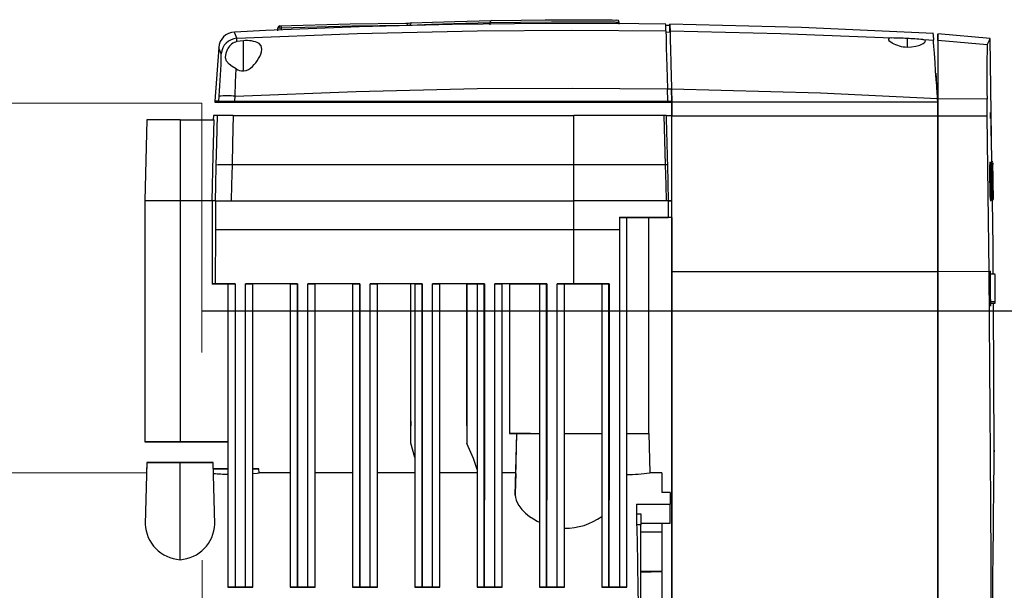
# Model space of a CAD drawing. Header units: millimetres. Extents: x -26122 to -12632, y -5851 to 1414.
# Tile 60 of 73: x -13468 to -13445, y -255 to -242. Entities that reach past the tile are written whole.
import ezdxf

# ---------------------------------------------------------------- set-up
doc = ezdxf.new("R2010")
doc.units = ezdxf.units.MM
doc.linetypes.add('DASH', pattern=[15, 10, -5])
doc.layers.add('A-INW-SC', color=30, linetype='Continuous', lineweight=13)
doc.layers.add('CS_WIDOK', color=30, linetype='Continuous')
doc.styles.add('wymiar', font='romans.shx', dxfattribs={"width": 0.6})
doc.dimstyles.new('Copy of WYM_75', dxfattribs={"dimtxt": 10, "dimasz": 8, "dimexe": 7.5, "dimexo": 7.5, "dimgap": 3, "dimtad": 1, "dimdec": 1, "dimdsep": 46, "dimtxsty": 'wymiar', "dimblk1": 'ARCHTICK', "dimblk2": 'ARCHTICK', "dimsah": 1, "dimcen": 12, "dimdle": 5, "dimclre": 5, "dimclrt": 12, "dimadec": 0, "dimazin": 0, "dimtfac": 1, "dimtdec": 1, "dimtmove": 0, "dimatfit": 3, "dimldrblk": 'ARCHTICK', "dimfxl": 1, "dimarcsym": 0})

# ---------------------------------------------------------------- blocks, each defined once
blk = doc.blocks.new('_ArchTick')
at = {"color": 0, "linetype": 'ByBlock', "const_width": 0.15}
blk.add_lwpolyline([(-0.5, -0.5), (0.5, 0.5)], dxfattribs=at)
blk = doc.blocks.new('*D58')
at = {"layer": 'CS_WIDOK', "color": 0, "lineweight": -2, "transparency": 16777216}
blk.add_line((-13424.756, -428.212), (-13424.756, -244.661), dxfattribs=at)
at = {"layer": 'CS_WIDOK', "color": 7, "lineweight": -2, "transparency": 16777216}
for p, q in [((-13463.81, -248.661), (-13420.756, -248.661)), ((-13463.795, -424.212), (-13420.756, -424.212))]:
    blk.add_line(p, q, dxfattribs=at)
at = {"layer": 'CS_WIDOK', "color": 0, "lineweight": -2, "transparency": 16777216, "xscale": 6, "yscale": 6, "zscale": 6}
for p, rotation in [((-13424.756, -248.661), 90), ((-13424.756, -424.212), 270)]:
    blk.add_blockref('_ArchTick', p, dxfattribs=dict(at, rotation=rotation))
at = {"layer": 'CS_WIDOK', "color": 7, "transparency": 16777216, "insert": (-13432.256, -336.437), "char_height": 11, "attachment_point": 5, "rotation": 90, "style": 'wymiar'}
blk.add_mtext('176', dxfattribs=at)

msp = doc.modelspace()

# ---------------------------------------------------------------- linework, layer by layer
at = {"color": 7, "linetype": 'Continuous', "lineweight": 25}
for p, q in [((-13454.893, -241.652), (-13454.47, -241.652)), ((-13453.862, -241.659), (-13453.851, -241.661)), ((-13453.787, -241.711), (-13453.781, -241.713)), ((-13453.78, -241.763), (-13453.78, -241.701)), ((-13461.996, -241.917), (-13461.996, -241.865)), ((-13461.995, -241.903), (-13461.995, -241.851)), ((-13461.91, -241.899), (-13461.91, -241.851)), ((-13456.884, -241.772), (-13456.884, -241.722)), ((-13452.561, -241.792), (-13452.661, -241.79)), ((-13452.656, -241.947), (-13452.556, -241.949)), ((-13452.557, -241.956), (-13452.558, -241.921)), ((-13462.98, -242.18), (-13462.979, -242.1)), ((-13462.822, -242.161), (-13462.98, -242.18)), ((-13462.822, -242.885), (-13462.822, -242.161)), ((-13446.851, -242.103), (-13446.851, -242.311)), ((-13446.464, -242.223), (-13446.422, -242.193)), ((-13446.422, -242.193), (-13446.404, -242.164)), ((-13444.848, -242.104), (-13446.112, -241.994)), ((-13444.921, -242.26), (-13446.112, -242.156)), ((-13444.809, -245.099), (-13444.848, -242.104)), ((-13463.42, -242.321), (-13463.51, -243.614)), ((-13462.381, -242.362), (-13462.381, -242.36)), ((-13446.852, -242.311), (-13446.745, -242.308)), ((-13446.544, -242.261), (-13446.464, -242.223)), ((-13463.255, -242.568), (-13463.255, -242.562)), ((-13452.612, -243.614), (-13452.62, -243.312)), ((-13452.62, -243.315), (-13452.52, -243.317)), ((-13452.52, -243.314), (-13452.511, -243.639)), ((-13452.512, -243.614), (-13452.52, -243.317)), ((-13463.512, -243.614), (-13463.512, -243.639)), ((-13463.42, -243.638), (-13463.42, -243.613)), ((-13463.418, -243.613), (-13463.41, -243.496)), ((-13463.034, -243.638), (-13463.034, -243.613)), ((-13463.033, -243.613), (-13463.025, -243.496)), ((-13452.611, -243.639), (-13452.612, -243.614)), ((-13452.612, -243.614), (-13452.512, -243.614)), ((-13452.511, -243.639), (-13452.512, -243.614)), ((-13446.111, -243.639), (-13446.118, -243.548)), ((-13446.113, -243.556), (-13446.113, -243.61)), ((-13446.111, -243.554), (-13446.111, -243.639)), ((-13444.925, -243.561), (-13446.111, -243.554)), ((-13444.92, -243.977), (-13444.925, -243.561)), ((-13452.513, -243.64), (-13452.613, -243.64)), ((-13452.613, -243.64), (-13452.613, -243.64)), ((-13452.611, -243.639), (-13452.611, -243.639)), ((-13452.611, -243.639), (-13452.511, -243.639)), ((-13452.513, -243.641), (-13452.514, -243.972)), ((-13452.511, -243.639), (-13452.511, -243.639)), ((-13452.511, -243.97), (-13452.511, -243.639)), ((-13446.185, -243.639), (-13452.511, -243.639)), ((-13452.512, -243.639), (-13452.511, -243.639)), ((-13452.511, -243.639), (-13452.511, -243.639)), ((-13446.111, -243.639), (-13446.185, -243.639)), ((-13446.111, -243.639), (-13446.185, -243.639)), ((-13446.111, -243.97), (-13446.111, -243.639)), ((-13446.111, -243.639), (-13446.111, -243.97)), ((-13444.83, -243.839), (-13444.847, -243.839)), ((-13465.148, -244.059), (-13465.2, -246.009)), ((-13465.149, -244.059), (-13465.2, -246.009)), ((-13464.349, -244.059), (-13464.349, -246.009)), ((-13464.349, -244.059), (-13463.53, -244.059)), ((-13463.546, -243.959), (-13463.549, -244.059)), ((-13452.702, -243.958), (-13452.671, -245.145)), ((-13446.111, -243.97), (-13452.511, -243.97)), ((-13444.92, -243.977), (-13446.111, -243.97)), ((-13444.836, -244.244), (-13444.834, -244.451)), ((-13454.874, -246.008), (-13454.874, -245.145)), ((-13452.621, -245.145), (-13452.599, -246.008)), ((-13444.848, -245.078), (-13444.861, -245.078)), ((-13444.856, -245.178), (-13444.853, -245.104)), ((-13444.853, -245.104), (-13444.85, -245.082)), ((-13444.85, -245.082), (-13444.848, -245.082)), ((-13444.847, -245.095), (-13444.834, -245.095)), ((-13444.845, -245.081), (-13444.84, -245.104)), ((-13444.84, -245.104), (-13444.838, -245.118)), ((-13444.834, -245.095), (-13444.823, -245.975)), ((-13444.796, -245.069), (-13444.822, -245.069)), ((-13444.815, -245.098), (-13444.809, -245.61)), ((-13444.811, -245.098), (-13444.805, -245.584)), ((-13444.789, -245.073), (-13444.809, -245.073)), ((-13444.807, -245.098), (-13444.801, -245.595)), ((-13444.804, -245.098), (-13444.797, -245.609)), ((-13444.801, -245.099), (-13444.795, -245.669)), ((-13444.79, -245.549), (-13444.799, -245.099)), ((-13444.798, -245.079), (-13444.798, -245.076)), ((-13444.796, -245.099), (-13444.79, -245.549)), ((-13444.794, -245.099), (-13444.783, -245.979)), ((-13444.791, -245.099), (-13444.791, -245.125)), ((-13444.788, -245.398), (-13444.791, -245.136)), ((-13444.856, -245.528), (-13444.857, -245.368)), ((-13444.85, -245.327), (-13444.837, -245.327)), ((-13444.846, -245.292), (-13444.848, -245.332)), ((-13444.844, -245.29), (-13444.846, -245.292)), ((-13444.837, -245.327), (-13444.843, -245.289)), ((-13444.818, -245.975), (-13444.826, -245.277)), ((-13444.823, -245.277), (-13444.822, -245.295)), ((-13444.821, -245.323), (-13444.82, -245.356)), ((-13444.789, -245.299), (-13444.789, -245.313)), ((-13444.852, -245.54), (-13444.839, -245.54)), ((-13444.839, -245.54), (-13444.836, -245.785)), ((-13444.833, -245.54), (-13444.828, -245.949)), ((-13444.82, -245.547), (-13444.821, -245.549)), ((-13444.819, -245.526), (-13444.82, -245.547)), ((-13444.813, -245.543), (-13444.814, -245.581)), ((-13444.814, -245.581), (-13444.814, -245.597)), ((-13444.814, -245.61), (-13444.809, -245.61)), ((-13444.809, -245.61), (-13444.807, -245.763)), ((-13444.805, -245.584), (-13444.803, -245.691)), ((-13444.8, -245.674), (-13444.801, -245.595)), ((-13444.796, -245.729), (-13444.797, -245.609)), ((-13444.794, -245.533), (-13444.793, -245.669)), ((-13444.792, -245.712), (-13444.789, -245.979)), ((-13444.785, -245.666), (-13444.786, -245.544)), ((-13444.781, -245.942), (-13444.784, -245.69)), ((-13444.784, -245.723), (-13444.784, -245.761)), ((-13444.848, -245.89), (-13444.85, -245.832)), ((-13444.843, -245.974), (-13444.848, -245.89)), ((-13444.837, -245.998), (-13444.843, -245.974)), ((-13444.84, -245.79), (-13444.839, -245.789)), ((-13444.82, -245.978), (-13444.807, -245.978)), ((-13444.797, -245.995), (-13444.795, -245.933)), ((-13444.796, -245.979), (-13444.783, -245.979)), ((-13444.794, -245.979), (-13444.794, -245.979)), ((-13444.794, -245.979), (-13444.794, -245.979)), ((-13444.792, -245.913), (-13444.791, -245.979)), ((-13444.784, -245.761), (-13444.784, -245.78)), ((-13444.783, -245.779), (-13444.781, -245.979)), ((-13444.782, -245.979), (-13444.781, -245.979)), ((-13444.781, -245.942), (-13444.781, -245.97)), ((-13444.781, -245.975), (-13444.781, -245.979)), ((-13444.781, -245.978), (-13444.781, -245.978)), ((-13465.2, -246.009), (-13465.2, -251.809)), ((-13465.2, -246.009), (-13465.2, -251.809)), ((-13465.2, -246.009), (-13465.2, -246.009)), ((-13464.349, -246.009), (-13464.35, -251.809)), ((-13463.58, -246.009), (-13464.349, -246.009)), ((-13463.58, -246.009), (-13463.58, -248.009)), ((-13463.507, -246.008), (-13463.499, -246.008)), ((-13463.499, -246.008), (-13463.499, -246.71)), ((-13463.499, -246.008), (-13463.118, -246.008)), ((-13454.874, -246.711), (-13454.874, -246.008)), ((-13452.599, -246.008), (-13452.648, -246.008)), ((-13452.599, -246.009), (-13452.599, -246.408)), ((-13452.599, -246.009), (-13452.512, -246.009)), ((-13444.85, -246), (-13444.828, -246)), ((-13444.811, -245.999), (-13444.795, -245.999)), ((-13444.81, -246.011), (-13444.793, -246.011)), ((-13444.799, -245.997), (-13444.798, -245.999)), ((-13444.799, -246.006), (-13444.785, -246.006)), ((-13444.798, -245.999), (-13444.797, -245.995)), ((-13444.798, -245.999), (-13444.798, -245.999)), ((-13453.773, -246.408), (-13453.773, -246.711)), ((-13453.773, -246.408), (-13452.599, -246.408)), ((-13453.599, -255.309), (-13453.599, -246.408)), ((-13453.075, -246.409), (-13453.075, -251.609)), ((-13453.075, -246.41), (-13452.601, -246.41)), ((-13452.514, -246.41), (-13452.601, -246.41)), ((-13452.601, -246.41), (-13452.601, -246.41)), ((-13452.599, -246.409), (-13452.599, -246.408)), ((-13452.512, -246.409), (-13452.599, -246.409)), ((-13452.514, -246.41), (-13452.512, -246.409)), ((-13463.499, -246.71), (-13463.501, -248.008)), ((-13453.773, -246.711), (-13454.874, -246.711)), ((-13446.112, -247.716), (-13452.512, -247.716)), ((-13444.877, -247.708), (-13446.112, -247.716)), ((-13446.112, -247.716), (-13446.112, -249.584)), ((-13444.727, -247.775), (-13444.85, -247.775)), ((-13463.58, -248.009), (-13463.199, -248.009)), ((-13463.199, -248.008), (-13463.199, -255.309)), ((-13463.026, -248.008), (-13463.026, -255.308)), ((-13463.026, -248.008), (-13463.025, -248.008)), ((-13463.026, -248.009), (-13463.026, -248.009)), ((-13462.599, -255.309), (-13462.599, -248.008)), ((-13461.701, -248.01), (-13461.701, -252.56)), ((-13461.699, -248.008), (-13461.699, -255.309)), ((-13461.526, -255.309), (-13461.526, -248.009)), ((-13461.526, -248.009), (-13461.525, -248.008)), ((-13461.526, -248.009), (-13461.526, -248.009)), ((-13461.099, -255.309), (-13461.099, -248.008)), ((-13460.201, -248.01), (-13460.201, -252.56)), ((-13460.199, -248.008), (-13460.199, -255.309)), ((-13460.026, -248.009), (-13460.025, -248.008)), ((-13460.026, -255.309), (-13460.026, -248.009)), ((-13460.026, -248.009), (-13460.026, -248.009)), ((-13459.599, -255.309), (-13459.599, -248.008)), ((-13458.797, -248.009), (-13458.798, -248.009)), ((-13458.798, -251.428), (-13458.798, -248.009)), ((-13458.699, -248.009), (-13458.797, -248.009)), ((-13458.797, -251.846), (-13458.797, -248.009)), ((-13458.699, -248.008), (-13458.699, -255.309)), ((-13458.526, -248.009), (-13458.525, -248.008)), ((-13458.526, -255.309), (-13458.526, -248.009)), ((-13458.526, -248.009), (-13458.526, -248.009)), ((-13458.099, -255.309), (-13458.099, -248.009)), ((-13457.448, -248.009), (-13457.447, -248.009)), ((-13457.448, -251.429), (-13457.448, -248.009)), ((-13457.447, -248.009), (-13457.199, -248.009)), ((-13457.447, -248.009), (-13457.447, -251.85)), ((-13457.199, -248.009), (-13457.199, -255.309)), ((-13457.026, -248.009), (-13457.025, -248.008)), ((-13457.026, -255.309), (-13457.026, -248.009)), ((-13457.026, -248.009), (-13457.026, -248.009)), ((-13456.417, -248.01), (-13456.601, -248.01)), ((-13456.599, -255.309), (-13456.599, -248.009)), ((-13456.417, -248.009), (-13456.418, -251.609)), ((-13456.417, -248.009), (-13456.417, -248.009)), ((-13456.417, -248.009), (-13456.417, -251.609)), ((-13455.699, -248.009), (-13455.699, -255.309)), ((-13455.526, -248.009), (-13455.525, -248.008)), ((-13455.526, -255.309), (-13455.526, -248.009)), ((-13455.526, -248.009), (-13455.526, -248.009)), ((-13454.874, -248.008), (-13455.273, -248.008)), ((-13455.099, -255.309), (-13455.099, -248.009)), ((-13454.025, -248.008), (-13454.874, -248.008)), ((-13454.199, -248.009), (-13454.199, -255.309)), ((-13454.026, -248.009), (-13454.025, -248.008)), ((-13454.026, -248.009), (-13454.026, -248.009)), ((-13454.026, -255.309), (-13454.026, -248.009)), ((-13444.846, -248.432), (-13444.727, -248.432)), ((-13444.845, -248.475), (-13444.727, -248.475)), ((-13444.84, -248.541), (-13444.837, -248.493)), ((-13444.837, -248.493), (-13444.837, -248.475)), ((-13444.754, -252.016), (-13444.774, -248.477)), ((-13444.774, -248.477), (-13444.728, -248.477)), ((-13444.728, -248.477), (-13444.728, -248.475)), ((-13456.418, -251.609), (-13456.417, -251.609)), ((-13456.28, -253.095), (-13456.241, -251.61)), ((-13456.269, -252.654), (-13456.241, -251.61)), ((-13456.241, -251.61), (-13456.241, -251.61)), ((-13455.918, -251.61), (-13455.917, -251.609)), ((-13455.917, -251.61), (-13455.917, -251.609)), ((-13453.066, -251.609), (-13453.041, -252.559)), ((-13463.199, -251.809), (-13464.35, -251.809)), ((-13464.35, -251.809), (-13463.199, -251.809)), ((-13464.35, -251.809), (-13463.199, -251.809)), ((-13464.35, -251.809), (-13464.35, -251.809)), ((-13463.199, -251.81), (-13464.35, -251.81)), ((-13463.201, -251.81), (-13463.201, -252.46)), ((-13458.701, -252.187), (-13458.797, -251.846)), ((-13444.756, -252.257), (-13444.754, -252.068)), ((-13444.754, -252.015), (-13444.754, -252.016)), ((-13444.754, -252.016), (-13444.754, -252.016)), ((-13444.754, -252.026), (-13444.754, -252.016)), ((-13444.754, -252.021), (-13444.754, -252.054)), ((-13444.754, -252.068), (-13444.754, -252.026)), ((-13465.15, -252.31), (-13465.188, -253.789)), ((-13465.15, -252.31), (-13465.157, -252.56)), ((-13464.349, -254.648), (-13464.35, -252.31)), ((-13464.35, -252.31), (-13464.35, -252.31)), ((-13463.511, -253.789), (-13463.55, -252.31)), ((-13463.55, -252.31), (-13463.55, -252.31)), ((-13458.701, -252.187), (-13458.701, -252.56)), ((-13465.156, -252.56), (-13468.56, -252.561)), ((-13462.447, -252.56), (-13462.45, -252.46)), ((-13461.699, -252.56), (-13462.447, -252.56)), ((-13460.199, -252.56), (-13461.099, -252.56)), ((-13458.699, -252.56), (-13459.599, -252.56)), ((-13457.199, -252.56), (-13458.099, -252.56)), ((-13457.201, -252.477), (-13457.201, -252.56)), ((-13456.266, -252.56), (-13456.599, -252.56)), ((-13452.75, -252.559), (-13453.041, -252.559)), ((-13452.55, -253.031), (-13452.75, -253.031)), ((-13452.55, -253.031), (-13452.75, -253.031)), ((-13452.55, -253.031), (-13452.55, -253.031)), ((-13446.112, -253.091), (-13446.112, -254.696)), ((-13453.367, -253.31), (-13452.55, -253.31)), ((-13452.55, -253.778), (-13452.55, -253.31)), ((-13453.363, -253.542), (-13453.26, -253.542)), ((-13452.55, -253.778), (-13453.26, -253.778)), ((-13452.75, -253.778), (-13452.75, -253.977)), ((-13453.26, -253.811), (-13453.358, -253.811)), ((-13453.259, -256.709), (-13453.26, -253.811)), ((-13453.773, -254.083), (-13453.773, -255.309)), ((-13446.114, -254.478), (-13446.114, -256.054)), ((-13453.26, -254.927), (-13452.75, -254.914)), ((-13453.26, -254.949), (-13452.75, -254.935)), ((-13452.75, -254.935), (-13452.75, -256.113)), ((-13462.773, -255.308), (-13463.026, -255.308)), ((-13463.026, -255.308), (-13463.026, -255.308)), ((-13463.026, -255.309), (-13462.773, -255.309)), ((-13463.026, -255.309), (-13463.026, -255.309)), ((-13462.773, -255.308), (-13462.773, -255.308)), ((-13462.773, -255.309), (-13462.773, -255.309)), ((-13461.273, -255.308), (-13461.526, -255.308)), ((-13461.526, -255.309), (-13461.526, -255.308)), ((-13461.526, -255.309), (-13461.273, -255.309)), ((-13461.526, -255.309), (-13461.526, -255.309)), ((-13461.273, -255.308), (-13461.273, -255.309)), ((-13461.273, -255.309), (-13461.273, -255.309)), ((-13459.773, -255.308), (-13460.026, -255.308)), ((-13460.026, -255.309), (-13460.026, -255.308)), ((-13460.026, -255.309), (-13459.773, -255.309)), ((-13460.026, -255.309), (-13460.026, -255.309)), ((-13459.773, -255.308), (-13459.773, -255.309)), ((-13459.773, -255.309), (-13459.773, -255.309)), ((-13458.273, -255.308), (-13458.526, -255.308)), ((-13458.526, -255.309), (-13458.526, -255.308)), ((-13458.526, -255.309), (-13458.273, -255.309)), ((-13458.526, -255.309), (-13458.526, -255.309)), ((-13458.273, -255.308), (-13458.273, -255.309)), ((-13458.273, -255.309), (-13458.273, -255.309)), ((-13457.026, -255.309), (-13457.026, -255.309)), ((-13457.026, -255.309), (-13456.773, -255.309)), ((-13457.026, -255.309), (-13457.026, -255.309)), ((-13456.773, -255.309), (-13456.773, -255.309)), ((-13456.773, -255.309), (-13456.773, -255.309)), ((-13455.526, -255.309), (-13455.526, -255.309)), ((-13455.526, -255.309), (-13455.273, -255.309)), ((-13455.526, -255.309), (-13455.526, -255.309)), ((-13455.273, -255.309), (-13455.273, -255.309)), ((-13455.273, -255.309), (-13455.273, -255.309)), ((-13454.026, -255.309), (-13454.026, -255.309)), ((-13454.026, -255.309), (-13453.773, -255.309)), ((-13454.026, -255.309), (-13454.026, -255.309)), ((-13453.773, -255.309), (-13453.773, -255.309)), ((-13453.773, -255.309), (-13453.773, -255.309))]:
    msp.add_line(p, q, dxfattribs=at)
at = {"color": 7, "linetype": 'Continuous', "lineweight": 25, "flags": 128}
for points in [[(-13458.778, -241.73), (-13458.272, -241.71), (-13457.74, -241.693), (-13456.857, -241.672)], [(-13456.857, -241.672), (-13456.869, -241.677), (-13456.878, -241.69), (-13456.882, -241.705), (-13456.884, -241.722)], [(-13456.884, -241.722), (-13456.155, -241.71), (-13455.411, -241.703)], [(-13456.857, -241.672), (-13456.141, -241.66), (-13455.558, -241.654)], [(-13455.558, -241.654), (-13455.189, -241.652), (-13454.893, -241.652)], [(-13455.411, -241.703), (-13455.246, -241.702), (-13455.081, -241.701)], [(-13455.081, -241.701), (-13454.905, -241.701), (-13454.727, -241.701)], [(-13454.727, -241.701), (-13454.572, -241.702), (-13454.417, -241.702)], [(-13454.47, -241.652), (-13454.27, -241.653), (-13454.088, -241.655)], [(-13454.417, -241.702), (-13454.362, -241.703), (-13454.307, -241.703)], [(-13454.307, -241.703), (-13454.263, -241.703), (-13454.22, -241.703)], [(-13454.22, -241.703), (-13454.156, -241.704), (-13454.095, -241.704)], [(-13454.095, -241.704), (-13454.047, -241.705), (-13454.001, -241.705)], [(-13454.088, -241.655), (-13453.948, -241.657), (-13453.862, -241.659)], [(-13454.001, -241.705), (-13453.957, -241.706), (-13453.916, -241.707)], [(-13453.916, -241.707), (-13453.886, -241.707), (-13453.859, -241.708)], [(-13453.859, -241.708), (-13453.844, -241.708), (-13453.831, -241.709)], [(-13453.78, -241.713), (-13453.785, -241.692), (-13453.798, -241.675), (-13453.851, -241.661)], [(-13453.831, -241.709), (-13453.803, -241.71), (-13453.787, -241.711)], [(-13452.661, -241.763), (-13453.307, -241.752), (-13455.553, -241.745), (-13457.798, -241.769), (-13460.041, -241.825), (-13462.283, -241.913), (-13463.038, -241.953)], [(-13462.979, -242.1), (-13463.029, -241.978), (-13463.038, -241.958)], [(-13462.979, -242.1), (-13460.09, -241.983), (-13457.2, -241.917), (-13454.928, -241.902), (-13452.657, -241.918)], [(-13461.996, -241.865), (-13461.995, -241.856), (-13461.995, -241.851)], [(-13461.995, -241.851), (-13461.993, -241.851), (-13461.986, -241.851), (-13461.977, -241.851), (-13461.967, -241.851)], [(-13461.967, -241.851), (-13461.965, -241.831), (-13461.96, -241.813), (-13461.953, -241.804), (-13461.946, -241.801)], [(-13461.967, -241.851), (-13461.951, -241.851), (-13461.933, -241.851), (-13461.921, -241.851), (-13461.91, -241.851)], [(-13461.948, -241.801), (-13460.252, -241.751), (-13458.919, -241.733)], [(-13461.948, -241.801), (-13461.947, -241.801), (-13461.946, -241.801)], [(-13461.91, -241.851), (-13460.215, -241.801), (-13458.882, -241.783)], [(-13458.919, -241.733), (-13458.904, -241.738), (-13458.891, -241.751), (-13458.885, -241.766), (-13458.882, -241.783)], [(-13458.812, -241.78), (-13458.294, -241.76), (-13457.757, -241.743), (-13456.884, -241.722)], [(-13452.657, -241.918), (-13452.66, -241.79), (-13452.661, -241.769)], [(-13452.657, -241.918), (-13452.656, -241.953), (-13452.653, -242.037), (-13452.65, -242.167), (-13452.646, -242.339), (-13452.64, -242.547), (-13452.634, -242.784), (-13452.627, -243.042), (-13452.62, -243.312)], [(-13446.217, -241.983), (-13449.389, -241.841), (-13452.563, -241.762)], [(-13452.558, -241.921), (-13452.561, -241.802), (-13452.562, -241.762)], [(-13452.562, -241.762), (-13452.56, -241.801), (-13452.557, -241.919)], [(-13452.557, -241.919), (-13452.556, -241.953), (-13452.553, -242.039), (-13452.55, -242.162), (-13452.545, -242.341), (-13452.542, -242.456), (-13452.539, -242.604), (-13452.534, -242.785), (-13452.53, -242.94), (-13452.526, -243.1), (-13452.523, -243.207), (-13452.52, -243.314)], [(-13452.557, -241.919), (-13449.887, -241.983), (-13447.219, -242.092)], [(-13447.219, -242.092), (-13447.28, -242.099), (-13447.301, -242.121)], [(-13447.301, -242.121), (-13447.299, -242.128), (-13447.287, -242.149), (-13447.214, -242.207)], [(-13446.475, -242.131), (-13446.33, -242.139), (-13446.216, -242.145)], [(-13446.404, -242.164), (-13446.421, -242.143), (-13446.475, -242.131)], [(-13446.228, -241.982), (-13446.225, -242.023), (-13446.216, -242.145)], [(-13446.178, -242.687), (-13446.194, -242.46), (-13446.205, -242.299), (-13446.213, -242.189), (-13446.216, -242.145)], [(-13446.112, -242.156), (-13446.112, -242.025), (-13446.113, -241.996), (-13446.113, -242.045), (-13446.113, -242.158)], [(-13446.113, -242.158), (-13446.113, -242.223), (-13446.113, -242.4), (-13446.113, -242.681), (-13446.113, -242.957), (-13446.113, -243.256), (-13446.113, -243.556)], [(-13446.112, -242.156), (-13446.112, -242.221), (-13446.112, -242.398), (-13446.111, -242.679), (-13446.111, -242.955), (-13446.111, -243.254), (-13446.111, -243.554)], [(-13444.921, -242.26), (-13444.866, -242.143), (-13444.849, -242.105)], [(-13463.358, -242.471), (-13463.408, -242.35), (-13463.417, -242.329)], [(-13463.255, -242.562), (-13463.242, -242.457), (-13463.198, -242.348)], [(-13462.381, -242.36), (-13462.397, -242.279), (-13462.446, -242.221)], [(-13446.745, -242.308), (-13446.637, -242.29), (-13446.544, -242.261)], [(-13463.169, -242.724), (-13463.233, -242.651), (-13463.255, -242.568)], [(-13463.001, -242.836), (-13463.092, -242.778), (-13463.169, -242.724)], [(-13463.025, -243.496), (-13463.012, -243.154), (-13463.001, -242.836)], [(-13446.118, -243.548), (-13446.122, -243.489), (-13446.126, -243.431), (-13446.13, -243.373), (-13446.134, -243.315), (-13446.139, -243.239), (-13446.145, -243.164), (-13446.15, -243.09), (-13446.165, -242.879), (-13446.178, -242.687)], [(-13446.161, -242.941), (-13446.159, -242.97), (-13446.155, -243.028), (-13446.149, -243.11), (-13446.143, -243.205)], [(-13463.025, -243.496), (-13460.113, -243.377), (-13457.2, -243.311), (-13454.91, -243.296), (-13452.62, -243.312)], [(-13452.52, -243.314), (-13448.933, -243.413), (-13446.118, -243.548)], [(-13463.42, -243.613), (-13463.412, -243.613), (-13463.389, -243.613), (-13463.353, -243.613), (-13463.305, -243.613), (-13463.247, -243.613), (-13463.181, -243.613), (-13463.109, -243.613), (-13463.034, -243.613)], [(-13463.034, -243.613), (-13461.732, -243.613), (-13460.429, -243.613), (-13459.127, -243.613), (-13457.824, -243.613), (-13456.521, -243.613), (-13455.218, -243.613), (-13453.915, -243.613), (-13452.612, -243.614)], [(-13463.42, -243.638), (-13463.46, -243.638), (-13463.489, -243.639), (-13463.506, -243.639), (-13463.512, -243.639), (-13463.506, -243.639), (-13463.49, -243.64), (-13463.462, -243.64), (-13463.422, -243.64)], [(-13463.036, -243.64), (-13463.111, -243.64), (-13463.183, -243.64), (-13463.249, -243.64), (-13463.307, -243.64), (-13463.355, -243.64), (-13463.391, -243.64), (-13463.413, -243.64), (-13463.422, -243.64)], [(-13463.42, -243.638), (-13463.412, -243.638), (-13463.389, -243.638), (-13463.353, -243.638), (-13463.305, -243.638), (-13463.247, -243.638), (-13463.181, -243.638), (-13463.109, -243.638), (-13463.034, -243.638)], [(-13463.036, -243.64), (-13461.734, -243.64), (-13460.431, -243.64), (-13459.128, -243.64), (-13457.826, -243.64), (-13456.523, -243.64), (-13455.22, -243.64), (-13453.917, -243.64), (-13452.613, -243.64)], [(-13452.611, -243.639), (-13453.915, -243.638), (-13455.218, -243.638), (-13456.521, -243.638), (-13457.824, -243.638), (-13459.127, -243.638), (-13460.429, -243.638), (-13461.732, -243.638), (-13463.034, -243.638)], [(-13464.349, -244.059), (-13464.58, -244.059), (-13464.792, -244.059), (-13464.965, -244.059), (-13465.101, -244.059), (-13465.148, -244.059)], [(-13463.58, -246.009), (-13463.552, -244.917), (-13463.53, -244.059)], [(-13463.454, -243.958), (-13463.471, -244.625), (-13463.485, -245.149)], [(-13463.068, -243.958), (-13463.216, -243.958), (-13463.34, -243.958), (-13463.42, -243.958), (-13463.454, -243.958)], [(-13463.068, -243.958), (-13463.084, -244.624), (-13463.097, -245.147)], [(-13463.068, -243.958), (-13458.972, -243.958), (-13454.874, -243.958)], [(-13454.874, -245.145), (-13454.874, -244.481), (-13454.874, -243.958)], [(-13452.702, -243.958), (-13453.918, -243.958), (-13454.874, -243.958)], [(-13452.652, -243.958), (-13452.654, -243.958), (-13452.657, -243.958), (-13452.668, -243.958), (-13452.684, -243.958), (-13452.702, -243.958)], [(-13452.653, -243.959), (-13452.643, -243.959), (-13452.614, -243.959), (-13452.568, -243.959), (-13452.512, -243.959)], [(-13452.652, -243.958), (-13452.649, -244.107), (-13452.645, -244.255), (-13452.641, -244.403), (-13452.637, -244.552), (-13452.633, -244.7), (-13452.629, -244.848), (-13452.625, -244.997), (-13452.621, -245.145)], [(-13452.512, -247.716), (-13452.512, -247.248), (-13452.512, -246.78), (-13452.512, -246.312), (-13452.512, -245.843), (-13452.512, -245.374), (-13452.512, -244.906), (-13452.511, -244.438), (-13452.511, -243.97)], [(-13446.112, -247.716), (-13446.112, -247.248), (-13446.112, -246.78), (-13446.112, -246.312), (-13446.112, -245.843), (-13446.112, -245.375), (-13446.112, -244.906), (-13446.111, -244.438), (-13446.111, -243.97)], [(-13446.111, -243.97), (-13446.112, -245.018), (-13446.112, -246.068), (-13446.112, -247.716)], [(-13444.877, -247.708), (-13444.877, -247.708), (-13444.877, -247.708), (-13444.877, -247.708), (-13444.877, -247.708), (-13444.877, -247.708), (-13444.877, -247.705), (-13444.897, -245.843), (-13444.92, -243.977)], [(-13444.839, -244.029), (-13444.838, -244.136), (-13444.836, -244.244)], [(-13463.485, -245.149), (-13463.497, -245.63), (-13463.507, -246.008)], [(-13463.097, -245.147), (-13463.109, -245.629), (-13463.118, -246.008)], [(-13454.874, -245.145), (-13457.301, -245.145), (-13459.626, -245.146), (-13461.395, -245.146), (-13463.097, -245.147)], [(-13452.671, -245.145), (-13453.898, -245.145), (-13454.874, -245.145)], [(-13452.671, -245.145), (-13452.658, -245.629), (-13452.648, -246.008)], [(-13444.857, -245.368), (-13444.857, -245.307), (-13444.857, -245.255), (-13444.856, -245.178)], [(-13444.837, -245.327), (-13444.837, -245.21), (-13444.838, -245.118)], [(-13444.823, -245.095), (-13444.821, -245.101), (-13444.819, -245.129)], [(-13444.819, -245.129), (-13444.818, -245.152), (-13444.817, -245.186)], [(-13444.817, -245.186), (-13444.816, -245.24), (-13444.815, -245.305)], [(-13444.795, -245.099), (-13444.789, -245.592), (-13444.784, -245.979)], [(-13444.792, -245.099), (-13444.791, -245.109), (-13444.791, -245.136)], [(-13444.848, -245.332), (-13444.848, -245.356), (-13444.849, -245.389)], [(-13444.849, -245.389), (-13444.848, -245.45), (-13444.848, -245.521)], [(-13444.826, -245.277), (-13444.824, -245.277), (-13444.823, -245.277)], [(-13444.822, -245.295), (-13444.821, -245.306), (-13444.821, -245.323)], [(-13444.82, -245.356), (-13444.819, -245.406), (-13444.819, -245.457)], [(-13444.815, -245.305), (-13444.815, -245.379), (-13444.814, -245.451)], [(-13444.814, -245.451), (-13444.814, -245.502), (-13444.813, -245.543)], [(-13444.79, -245.299), (-13444.787, -245.568), (-13444.784, -245.78)], [(-13444.79, -245.299), (-13444.79, -245.299), (-13444.789, -245.299)], [(-13444.788, -245.399), (-13444.787, -245.454), (-13444.786, -245.514)], [(-13444.853, -245.727), (-13444.854, -245.63), (-13444.856, -245.528)], [(-13444.85, -245.832), (-13444.852, -245.783), (-13444.853, -245.727)], [(-13444.848, -245.521), (-13444.847, -245.593), (-13444.846, -245.662)], [(-13444.833, -245.54), (-13444.836, -245.54), (-13444.839, -245.54)], [(-13444.821, -245.549), (-13444.816, -245.787), (-13444.812, -245.974)], [(-13444.814, -245.597), (-13444.81, -245.81), (-13444.807, -245.978)], [(-13444.803, -245.691), (-13444.803, -245.734), (-13444.802, -245.768)], [(-13444.8, -245.746), (-13444.8, -245.711), (-13444.8, -245.674)], [(-13444.8, -245.797), (-13444.8, -245.779), (-13444.8, -245.746)], [(-13444.795, -245.832), (-13444.796, -245.785), (-13444.796, -245.729)], [(-13444.786, -245.979), (-13444.791, -245.729), (-13444.794, -245.533)], [(-13444.786, -245.514), (-13444.786, -245.574), (-13444.785, -245.631)], [(-13444.785, -245.631), (-13444.785, -245.683), (-13444.784, -245.723)], [(-13444.828, -245.949), (-13444.832, -245.988), (-13444.837, -246)], [(-13444.823, -245.975), (-13444.82, -245.975), (-13444.818, -245.975)], [(-13444.807, -245.978), (-13444.81, -245.976), (-13444.812, -245.974)], [(-13444.807, -245.763), (-13444.806, -245.828), (-13444.805, -245.879)], [(-13444.802, -245.768), (-13444.802, -245.789), (-13444.801, -245.8)], [(-13444.801, -245.8), (-13444.8, -245.807), (-13444.8, -245.797)], [(-13444.795, -245.933), (-13444.795, -245.892), (-13444.795, -245.832)], [(-13444.789, -245.979), (-13444.79, -245.979), (-13444.791, -245.979)], [(-13444.787, -246.004), (-13444.787, -246.001), (-13444.786, -245.979)], [(-13444.784, -245.979), (-13444.785, -245.979), (-13444.786, -245.979)], [(-13444.784, -245.78), (-13444.784, -245.78), (-13444.784, -245.78)], [(-13444.781, -245.979), (-13444.782, -245.979), (-13444.783, -245.979)], [(-13444.781, -245.979), (-13444.781, -245.979), (-13444.781, -245.979)], [(-13464.349, -246.009), (-13464.675, -246.009), (-13464.951, -246.009), (-13465.135, -246.009), (-13465.2, -246.009)], [(-13463.118, -246.008), (-13461.678, -246.008), (-13460.179, -246.008), (-13458.653, -246.008), (-13456.793, -246.008), (-13454.874, -246.008)], [(-13452.648, -246.008), (-13453.888, -246.008), (-13454.874, -246.008)], [(-13452.512, -246.009), (-13452.548, -246.009), (-13452.576, -246.009), (-13452.593, -246.009), (-13452.599, -246.009)], [(-13444.778, -247.777), (-13444.782, -247.106), (-13444.797, -246.006)], [(-13453.773, -246.409), (-13453.702, -246.409), (-13453.646, -246.409), (-13453.611, -246.409), (-13453.599, -246.409)], [(-13453.599, -246.409), (-13453.473, -246.409), (-13453.264, -246.409), (-13453.124, -246.409), (-13453.075, -246.409)], [(-13452.514, -246.41), (-13452.514, -246.782), (-13452.514, -247.25), (-13452.514, -247.718)], [(-13454.874, -246.711), (-13456.588, -246.711), (-13458.258, -246.711), (-13459.872, -246.711), (-13461.115, -246.71), (-13462.336, -246.71), (-13463.499, -246.71)], [(-13454.874, -248.008), (-13454.874, -247.568), (-13454.874, -247.282), (-13454.874, -246.997), (-13454.874, -246.711)], [(-13453.773, -246.711), (-13453.773, -248.227), (-13453.773, -249.807)], [(-13452.514, -247.718), (-13452.514, -249.246), (-13452.514, -250.835), (-13452.514, -252.486)], [(-13452.512, -250.616), (-13452.512, -249.646), (-13452.512, -248.679), (-13452.512, -247.716)], [(-13446.114, -247.718), (-13446.114, -248.977), (-13446.114, -250.28), (-13446.114, -251.628)], [(-13446.112, -251.126), (-13446.112, -249.984), (-13446.112, -248.848), (-13446.112, -247.716)], [(-13444.841, -252.122), (-13444.848, -251.067), (-13444.856, -249.979), (-13444.866, -248.86), (-13444.877, -247.708)], [(-13444.847, -247.709), (-13444.848, -247.712), (-13444.85, -247.758)], [(-13444.843, -247.768), (-13444.845, -247.724), (-13444.847, -247.707)], [(-13444.727, -248.432), (-13444.727, -248.345), (-13444.727, -248.224), (-13444.727, -248.088), (-13444.727, -247.958), (-13444.727, -247.853), (-13444.727, -247.789), (-13444.727, -247.781)], [(-13463.025, -248.008), (-13463.291, -248.008), (-13463.501, -248.008)], [(-13463.199, -248.008), (-13463.199, -248.008), (-13463.187, -248.008), (-13463.152, -248.008), (-13463.097, -248.008), (-13463.026, -248.008)], [(-13463.025, -248.008), (-13463.025, -249.027), (-13463.025, -250.078), (-13463.025, -251.165)], [(-13461.525, -248.008), (-13462.228, -248.008), (-13462.773, -248.008)], [(-13462.773, -252.202), (-13462.773, -250.753), (-13462.773, -249.355), (-13462.773, -248.008)], [(-13462.773, -248.008), (-13462.702, -248.008), (-13462.646, -248.008), (-13462.611, -248.008), (-13462.599, -248.009)], [(-13461.701, -248.01), (-13462.226, -248.01), (-13462.601, -248.01)], [(-13461.699, -248.009), (-13461.699, -248.009), (-13461.687, -248.009), (-13461.652, -248.009), (-13461.597, -248.009), (-13461.526, -248.009)], [(-13461.525, -248.008), (-13461.525, -249.027), (-13461.525, -250.079), (-13461.525, -251.166)], [(-13460.025, -248.008), (-13460.724, -248.008), (-13461.273, -248.008)], [(-13461.273, -252.203), (-13461.273, -250.753), (-13461.273, -249.355), (-13461.273, -248.008)], [(-13461.273, -248.009), (-13461.202, -248.009), (-13461.146, -248.009), (-13461.111, -248.009), (-13461.099, -248.009)], [(-13460.201, -248.01), (-13460.726, -248.01), (-13461.101, -248.01)], [(-13460.199, -248.009), (-13460.199, -248.009), (-13460.187, -248.009), (-13460.152, -248.009), (-13460.097, -248.009), (-13460.026, -248.009)], [(-13460.025, -248.008), (-13460.025, -249.027), (-13460.025, -250.079), (-13460.025, -251.166)], [(-13458.525, -248.008), (-13459.226, -248.008), (-13459.773, -248.008)], [(-13459.773, -252.203), (-13459.773, -250.754), (-13459.773, -249.356), (-13459.773, -248.008)], [(-13459.773, -248.009), (-13459.702, -248.009), (-13459.646, -248.009), (-13459.611, -248.009), (-13459.599, -248.009)], [(-13458.798, -248.01), (-13459.226, -248.01), (-13459.601, -248.01)], [(-13458.699, -248.009), (-13458.699, -248.009), (-13458.687, -248.009), (-13458.652, -248.009), (-13458.597, -248.009), (-13458.526, -248.009)], [(-13458.525, -248.008), (-13458.525, -249.028), (-13458.525, -250.08), (-13458.525, -251.167)], [(-13457.025, -248.008), (-13457.726, -248.008), (-13458.273, -248.008)], [(-13458.273, -252.204), (-13458.273, -250.755), (-13458.273, -249.356), (-13458.273, -248.008)], [(-13458.273, -248.009), (-13458.202, -248.009), (-13458.146, -248.009), (-13458.111, -248.009), (-13458.099, -248.009)], [(-13457.448, -248.01), (-13457.726, -248.01), (-13458.101, -248.01)], [(-13457.199, -248.009), (-13457.199, -248.009), (-13457.187, -248.009), (-13457.152, -248.009), (-13457.097, -248.009), (-13457.026, -248.009)], [(-13457.025, -248.008), (-13457.025, -249.028), (-13457.025, -250.08), (-13457.025, -251.167)], [(-13455.525, -248.008), (-13456.225, -248.008), (-13456.773, -248.008)], [(-13456.773, -252.204), (-13456.773, -250.755), (-13456.773, -249.356), (-13456.773, -248.008)], [(-13456.773, -248.009), (-13456.702, -248.009), (-13456.646, -248.009), (-13456.611, -248.009), (-13456.599, -248.009)], [(-13456.417, -248.009), (-13456.401, -248.009), (-13456.354, -248.009), (-13456.277, -248.009), (-13456.172, -248.009), (-13456.041, -248.009), (-13455.887, -248.009), (-13455.714, -248.009), (-13455.699, -248.009)], [(-13455.699, -248.009), (-13455.699, -248.009), (-13455.687, -248.009), (-13455.652, -248.009), (-13455.597, -248.009), (-13455.526, -248.009)], [(-13455.525, -248.008), (-13455.525, -249.028), (-13455.525, -250.08), (-13455.525, -251.167)], [(-13455.273, -252.205), (-13455.273, -250.755), (-13455.273, -249.357), (-13455.273, -248.008)], [(-13455.273, -248.009), (-13455.202, -248.009), (-13455.146, -248.009), (-13455.111, -248.009), (-13455.099, -248.009)], [(-13455.099, -248.009), (-13454.925, -248.009), (-13454.753, -248.009), (-13454.587, -248.009), (-13454.428, -248.009), (-13454.28, -248.009), (-13454.199, -248.009)], [(-13454.199, -248.009), (-13454.199, -248.009), (-13454.187, -248.009), (-13454.152, -248.009), (-13454.097, -248.009), (-13454.026, -248.009)], [(-13454.025, -248.008), (-13454.025, -249.028), (-13454.025, -250.08), (-13454.025, -251.167)], [(-13444.848, -248.326), (-13444.846, -248.425), (-13444.844, -248.482), (-13444.842, -248.527), (-13444.841, -248.543), (-13444.84, -248.542)], [(-13444.727, -248.475), (-13444.727, -248.471), (-13444.727, -248.432)], [(-13446.112, -249.584), (-13446.112, -250.748), (-13446.112, -251.921), (-13446.112, -253.091)], [(-13453.773, -249.807), (-13453.773, -250.865), (-13453.773, -251.955), (-13453.773, -253.014), (-13453.773, -254.083)], [(-13452.512, -253.931), (-13452.512, -252.08), (-13452.512, -250.616)], [(-13463.025, -251.165), (-13463.025, -252.525), (-13463.026, -253.92), (-13463.026, -255.308)], [(-13461.525, -251.166), (-13461.525, -252.526), (-13461.526, -253.92), (-13461.526, -255.308)], [(-13460.025, -251.166), (-13460.025, -252.526), (-13460.026, -253.92), (-13460.026, -255.308)], [(-13458.525, -251.167), (-13458.525, -252.527), (-13458.526, -253.921), (-13458.526, -255.308)], [(-13457.025, -251.167), (-13457.025, -252.527), (-13457.026, -253.921), (-13457.026, -255.309)], [(-13455.525, -251.167), (-13455.525, -252.527), (-13455.526, -253.921), (-13455.526, -255.309)], [(-13454.025, -251.167), (-13454.025, -252.527), (-13454.026, -253.921), (-13454.026, -255.309)], [(-13446.112, -252.664), (-13446.112, -251.804), (-13446.112, -251.126)], [(-13458.797, -251.846), (-13458.797, -251.669), (-13458.797, -251.526), (-13458.798, -251.419), (-13458.798, -251.348), (-13458.798, -251.313), (-13458.798, -251.315), (-13458.798, -251.353), (-13458.798, -251.428)], [(-13457.448, -251.429), (-13457.448, -251.337), (-13457.448, -251.31), (-13457.448, -251.348), (-13457.447, -251.452), (-13457.447, -251.62), (-13457.447, -251.85)], [(-13455.918, -251.61), (-13455.982, -251.61), (-13456.133, -251.61), (-13456.255, -251.61), (-13456.344, -251.61), (-13456.399, -251.61), (-13456.418, -251.609)], [(-13456.417, -251.609), (-13456.399, -251.609), (-13456.344, -251.609), (-13456.254, -251.609), (-13456.133, -251.609), (-13455.981, -251.609), (-13455.806, -251.609), (-13455.699, -251.609)], [(-13455.099, -251.609), (-13454.956, -251.609), (-13454.736, -251.609), (-13454.525, -251.609), (-13454.329, -251.609), (-13454.199, -251.609)], [(-13453.599, -251.609), (-13453.593, -251.609), (-13453.473, -251.609), (-13453.362, -251.609), (-13453.264, -251.609), (-13453.184, -251.609), (-13453.124, -251.609), (-13453.087, -251.609), (-13453.075, -251.609)], [(-13453.599, -251.609), (-13453.599, -251.609), (-13453.456, -251.609), (-13453.327, -251.609), (-13453.218, -251.609), (-13453.135, -251.609), (-13453.084, -251.609), (-13453.066, -251.609)], [(-13446.114, -251.628), (-13446.114, -253.057), (-13446.114, -254.478)], [(-13465.2, -251.809), (-13465.2, -251.809), (-13465.136, -251.809), (-13464.951, -251.809), (-13464.676, -251.809), (-13464.35, -251.809)], [(-13464.35, -251.809), (-13464.526, -251.809), (-13464.695, -251.809), (-13464.849, -251.809), (-13464.981, -251.809), (-13465.086, -251.809), (-13465.158, -251.809), (-13465.195, -251.809), (-13465.195, -251.809), (-13465.158, -251.809), (-13465.086, -251.809), (-13464.981, -251.809), (-13464.849, -251.809), (-13464.695, -251.809), (-13464.527, -251.809), (-13464.35, -251.809)], [(-13464.35, -251.81), (-13464.676, -251.81), (-13464.951, -251.81), (-13465.136, -251.81), (-13465.165, -251.809)], [(-13457.201, -252.477), (-13457.288, -252.213), (-13457.447, -251.85)], [(-13444.827, -257.107), (-13444.828, -255.876), (-13444.831, -254.631), (-13444.835, -253.378), (-13444.841, -252.122)], [(-13464.35, -252.31), (-13464.528, -252.31), (-13464.697, -252.31), (-13464.849, -252.31), (-13464.975, -252.31), (-13465.071, -252.31), (-13465.13, -252.31), (-13465.15, -252.31), (-13465.13, -252.31), (-13465.07, -252.31), (-13464.975, -252.31), (-13464.848, -252.31), (-13464.697, -252.31), (-13464.528, -252.31), (-13464.35, -252.31)], [(-13464.35, -252.31), (-13464.528, -252.31), (-13464.697, -252.31), (-13464.849, -252.31), (-13464.976, -252.31), (-13465.071, -252.31), (-13465.13, -252.31), (-13465.15, -252.31), (-13465.13, -252.31), (-13465.071, -252.31), (-13464.976, -252.31), (-13464.849, -252.31), (-13464.697, -252.31), (-13464.528, -252.31), (-13464.35, -252.31)], [(-13464.35, -252.31), (-13464.172, -252.31), (-13464.003, -252.31), (-13463.851, -252.31), (-13463.724, -252.31), (-13463.629, -252.31), (-13463.57, -252.31), (-13463.55, -252.31), (-13463.57, -252.31), (-13463.629, -252.31), (-13463.724, -252.31), (-13463.851, -252.31), (-13464.003, -252.31), (-13464.172, -252.31), (-13464.35, -252.31)], [(-13464.35, -252.31), (-13464.172, -252.31), (-13464.003, -252.31), (-13463.852, -252.31), (-13463.725, -252.31), (-13463.63, -252.31), (-13463.57, -252.31), (-13463.55, -252.31), (-13463.57, -252.31), (-13463.629, -252.31), (-13463.725, -252.31), (-13463.851, -252.31), (-13464.003, -252.31), (-13464.172, -252.31), (-13464.35, -252.31)], [(-13462.773, -255.308), (-13462.773, -253.751), (-13462.773, -252.202)], [(-13461.273, -255.308), (-13461.273, -253.751), (-13461.273, -252.203)], [(-13459.773, -255.308), (-13459.773, -253.752), (-13459.773, -252.203)], [(-13458.273, -255.308), (-13458.273, -253.752), (-13458.273, -252.204)], [(-13456.773, -255.309), (-13456.773, -253.752), (-13456.773, -252.204)], [(-13455.273, -255.309), (-13455.273, -253.753), (-13455.273, -252.205)], [(-13444.761, -252.751), (-13444.758, -252.472), (-13444.756, -252.257)], [(-13463.55, -252.46), (-13463.55, -252.46), (-13463.512, -252.46), (-13463.403, -252.46), (-13463.241, -252.46), (-13463.201, -252.46)], [(-13463.199, -252.46), (-13463.205, -252.46), (-13463.35, -252.46), (-13463.474, -252.46), (-13463.546, -252.46)], [(-13463.546, -252.46), (-13463.474, -252.46), (-13463.35, -252.46), (-13463.205, -252.46), (-13463.201, -252.46)], [(-13463.199, -252.46), (-13463.241, -252.46), (-13463.404, -252.46), (-13463.512, -252.46), (-13463.515, -252.46)], [(-13462.601, -252.46), (-13462.53, -252.46), (-13462.47, -252.46), (-13462.45, -252.46), (-13462.47, -252.46), (-13462.53, -252.46), (-13462.599, -252.46)], [(-13462.601, -252.46), (-13462.595, -252.46), (-13462.555, -252.46), (-13462.555, -252.46), (-13462.595, -252.46), (-13462.599, -252.46)], [(-13462.599, -252.574), (-13462.493, -252.565), (-13462.447, -252.56), (-13462.447, -252.56)], [(-13456.266, -252.57), (-13456.267, -252.606), (-13456.272, -252.785), (-13456.28, -253.095)], [(-13452.75, -252.559), (-13452.75, -252.559), (-13452.75, -252.579), (-13452.75, -252.636), (-13452.75, -252.731), (-13452.75, -252.863), (-13452.75, -253.031)], [(-13452.514, -252.486), (-13452.514, -253.859), (-13452.514, -255.22)], [(-13446.112, -255.017), (-13446.112, -253.702), (-13446.112, -252.664)], [(-13444.777, -254.456), (-13444.773, -253.954), (-13444.768, -253.499), (-13444.765, -253.095), (-13444.761, -252.751)], [(-13456.28, -253.095), (-13456.276, -253.152), (-13456.26, -253.214), (-13456.234, -253.273), (-13456.194, -253.343), (-13456.12, -253.437), (-13456.033, -253.524), (-13455.935, -253.604), (-13455.843, -253.666), (-13455.751, -253.718), (-13455.699, -253.743)], [(-13452.55, -253.031), (-13452.55, -253.063), (-13452.55, -253.095), (-13452.55, -253.129), (-13452.55, -253.163), (-13452.55, -253.198), (-13452.55, -253.234), (-13452.55, -253.272), (-13452.55, -253.31)], [(-13453.367, -253.31), (-13453.36, -253.717), (-13453.351, -254.2), (-13453.342, -254.75), (-13453.331, -255.359), (-13453.319, -256.016), (-13453.307, -256.709)], [(-13453.26, -253.542), (-13453.26, -253.574), (-13453.26, -253.606), (-13453.26, -253.639), (-13453.26, -253.672), (-13453.26, -253.706), (-13453.26, -253.741), (-13453.26, -253.776), (-13453.26, -253.811)], [(-13453.26, -253.975), (-13452.974, -253.976), (-13452.75, -253.977)], [(-13452.75, -253.977), (-13452.75, -254.047), (-13452.75, -254.146), (-13452.75, -254.265), (-13452.75, -254.397), (-13452.75, -254.532), (-13452.75, -254.659), (-13452.75, -254.77), (-13452.75, -254.857), (-13452.75, -254.914)], [(-13452.512, -256.665), (-13452.512, -255.141), (-13452.512, -253.931)], [(-13444.79, -255.863), (-13444.784, -255.133), (-13444.777, -254.456)], [(-13446.112, -254.696), (-13446.112, -255.968), (-13446.112, -257.224)], [(-13452.514, -255.22), (-13452.514, -256.274), (-13452.514, -257.311), (-13452.514, -258.312)], [(-13446.112, -259.065), (-13446.112, -257.962), (-13446.112, -256.832), (-13446.112, -255.017)], [(-13463.026, -255.309), (-13463.097, -255.309), (-13463.152, -255.309), (-13463.187, -255.309), (-13463.199, -255.309), (-13463.187, -255.308), (-13463.152, -255.308), (-13463.097, -255.308), (-13463.026, -255.308)], [(-13462.773, -255.308), (-13462.702, -255.308), (-13462.647, -255.309), (-13462.611, -255.309), (-13462.599, -255.309), (-13462.611, -255.309), (-13462.647, -255.309), (-13462.702, -255.309), (-13462.773, -255.309)], [(-13461.526, -255.309), (-13461.597, -255.309), (-13461.652, -255.309), (-13461.687, -255.309), (-13461.699, -255.309), (-13461.687, -255.309), (-13461.652, -255.309), (-13461.597, -255.309), (-13461.526, -255.309)], [(-13461.273, -255.309), (-13461.202, -255.309), (-13461.147, -255.309), (-13461.111, -255.309), (-13461.099, -255.309), (-13461.111, -255.309), (-13461.147, -255.309), (-13461.202, -255.309), (-13461.273, -255.309)], [(-13460.026, -255.309), (-13460.097, -255.309), (-13460.152, -255.309), (-13460.187, -255.309), (-13460.199, -255.309), (-13460.187, -255.309), (-13460.152, -255.309), (-13460.097, -255.309), (-13460.026, -255.309)], [(-13459.773, -255.309), (-13459.702, -255.309), (-13459.647, -255.309), (-13459.611, -255.309), (-13459.599, -255.309), (-13459.611, -255.309), (-13459.647, -255.309), (-13459.702, -255.309), (-13459.773, -255.309)], [(-13458.526, -255.309), (-13458.597, -255.309), (-13458.652, -255.309), (-13458.687, -255.309), (-13458.699, -255.309), (-13458.687, -255.309), (-13458.652, -255.309), (-13458.597, -255.309), (-13458.526, -255.309)], [(-13458.273, -255.309), (-13458.202, -255.309), (-13458.147, -255.309), (-13458.111, -255.309), (-13458.099, -255.309), (-13458.111, -255.309), (-13458.147, -255.309), (-13458.202, -255.309), (-13458.273, -255.309)], [(-13457.026, -255.309), (-13457.097, -255.309), (-13457.152, -255.309), (-13457.187, -255.309), (-13457.199, -255.309), (-13457.187, -255.309), (-13457.152, -255.309), (-13457.097, -255.309), (-13457.026, -255.309)], [(-13456.773, -255.309), (-13456.914, -255.309), (-13457.026, -255.309)], [(-13456.773, -255.309), (-13456.702, -255.309), (-13456.647, -255.309), (-13456.611, -255.309), (-13456.599, -255.309), (-13456.611, -255.309), (-13456.647, -255.309), (-13456.702, -255.309), (-13456.773, -255.309)], [(-13455.526, -255.309), (-13455.597, -255.309), (-13455.652, -255.309), (-13455.687, -255.309), (-13455.699, -255.309), (-13455.687, -255.309), (-13455.652, -255.309), (-13455.597, -255.309), (-13455.526, -255.309)], [(-13455.273, -255.309), (-13455.414, -255.309), (-13455.526, -255.309)], [(-13455.273, -255.309), (-13455.202, -255.309), (-13455.147, -255.309), (-13455.111, -255.309), (-13455.099, -255.309), (-13455.111, -255.309), (-13455.147, -255.309), (-13455.202, -255.309), (-13455.273, -255.309)], [(-13454.026, -255.309), (-13454.097, -255.309), (-13454.152, -255.309), (-13454.187, -255.309), (-13454.199, -255.309), (-13454.187, -255.309), (-13454.152, -255.309), (-13454.097, -255.309), (-13454.026, -255.309)], [(-13453.773, -255.309), (-13453.914, -255.309), (-13454.026, -255.309)], [(-13453.773, -255.309), (-13453.702, -255.309), (-13453.647, -255.309), (-13453.611, -255.309), (-13453.599, -255.309), (-13453.611, -255.309), (-13453.647, -255.309), (-13453.702, -255.309), (-13453.773, -255.309)]]:
    msp.add_lwpolyline(points, dxfattribs=at)
at = {"color": 7, "linetype": 'Continuous', "lineweight": 25}
for centre, radius, start, end in [((-13463.021, -242.349), 0.4, 92.9083, 175.9989), ((-13461.945, -241.851), 0.05, 92.5394, 179.9716), ((-13461.956, -241.846), 0.0458, 353.5478, 77.9651), ((-13458.961, -237.129), 4.604, 270.5195, 272.2695), ((-13458.904, -240.622), 1.161, 271.0532, 274.5251), ((-13458.769, -241.773), 0.0442, 103.0361, 188.9497), ((-13462.959, -242.499), 0.4, 92.9068, 175.9452), ((-13462.913, -242.493), 0.32, 102.0953, 153.0303), ((-13462.733, -242.808), 0.653, 63.9321, 97.7895), ((-13447.262, -249.523), 7.431, 86.831, 89.6692), ((-13447.175, -249.204), 7.108, 84.3497, 87.3868), ((-13462.786, -242.346), 0.405, 323.303, 357.7057), ((-13446.822, -241.528), 0.784, 239.9922, 267.783), ((-13424.842, -242.979), 20.092, 177.9483, 181.6597), ((-13476.789, -242.296), 13.432, 354.8771, 359.2544), ((-13463.214, -242.142), 0.875, 313.7523, 329.3945), ((-13462.841, -242.609), 0.277, 234.9498, 274.1222), ((-13462.875, -242.525), 0.365, 278.4213, 316.8096), ((-13463.434, -246.672), 3.058, 89.7336, 91.453), ((-13463.217, -244.979), 1.496, 82.5954, 97.4126), ((-13463.469, -247.012), 3.053, 89.7337, 91.4536), ((-13454.551, -244.173), 9.712, 0.8514, 1.7206), ((-13463.276, -248.217), 3.075, 86.6586, 93.8885), ((-13452.642, -245.83), 0.685, 88.2931, 92.4382), ((-13416.155, -245.404), 28.664, 180.1063, 180.245), ((-13467.407, -245.675), 22.62, 0.7005, 0.919), ((-13442.953, -245.647), 1.893, 180.4515, 184.333), ((-13443.46, -245.874), 1.345, 180.2183, 185.2325), ((-13463.448, -259.597), 13.589, 90.2485, 90.5585), ((-13427.442, -247.992), 17.41, 179.2317, 181.1005), ((-13463.441, -262.523), 14.514, 90.2368, 90.552), ((-13463.148, -248.559), 4.031, 264.3773, 269.2688), ((-13453.685, -247.196), 5.402, 270.9079, 276.8419), ((-13464.29, -253.75), 0.899, 182.4619, 266.1948), ((-13464.407, -253.753), 0.896, 273.6528, 357.7103), ((-13455.063, -252.434), 1.454, 268.5569, 306.4307), ((-13468.542, -254.917), 15.792, 359.9345, 0.0131)]:
    msp.add_arc(centre, radius, start, end, dxfattribs=at)
at = {"layer": 'A-INW-SC', "color": 7, "linetype": 'DASH'}
msp.add_lwpolyline([(-13485.795, -429.066), (-13463.795, -429.255), (-13463.795, -414.661), (-13463.795, -384.661), (-13463.795, -354.661), (-13463.795, -324.661), (-13463.825, -243.661), (-13485.825, -243.661)], close=True, dxfattribs=at)

# ---------------------------------------------------------------- dimensions: what is measured, and where the dimension line sits
at = {"layer": 'CS_WIDOK', "color": 7}
dim = msp.add_linear_dim(base=(-13424.756, -248.661), p1=(-13468.795, -424.212), p2=(-13468.81, -248.661), angle=90, dimstyle='Copy of WYM_75', override={"dimtxt": 11, "dimasz": 6, "dimexe": 4, "dimexo": 5, "dimgap": 2, "dimdec": 0, "dimdle": 4, "dimclre": 7, "dimclrt": 7, "dimtmove": 1}, dxfattribs=at)
dim.commit()
dim.dimension.update_dxf_attribs({"geometry": '*D58', "text_midpoint": (-13432.256, -336.437)})

doc.saveas('drawing.dxf')
